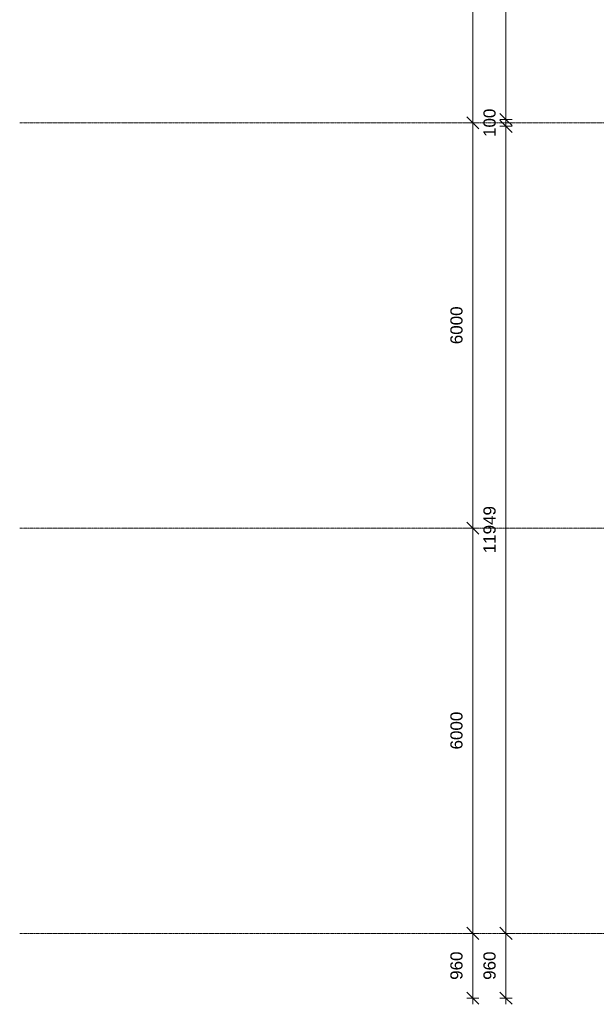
# Model space of a CAD drawing. Header units: millimetres. Extents: x -281 to 121694, y -16481 to 65128.
# Tile 1 of 256: x -281 to 8261, y 8950 to 23527. Entities that reach past the tile are written whole.
import ezdxf

# ---------------------------------------------------------------- set-up
doc = ezdxf.new("R2010")
doc.units = ezdxf.units.MM
doc.linetypes.add('Grid Line', pattern=[12, 6, -2, 2, -2])
for name, color, linetype, lineweight in [('A--L$07A__Stramien', 1, 'Continuous', 5), ('A--M$01A__Algemeen', 1, 'Continuous', 5), ('A--M$01A__Algemeen-100', 1, 'Continuous', 5)]:
    doc.layers.add(name, color=color, linetype=linetype, lineweight=lineweight)
doc.styles.add('Arial_1', font='arial.ttf', dxfattribs={"height": 180})
doc.dimstyles.new('1_8mm', dxfattribs={"dimscale": 304.8, "dimtxt": 183.646692, "dimasz": 0.590551, "dimexe": 0.295276, "dimexo": 0.0625, "dimgap": 0.328084, "dimtad": 1, "dimdec": 0, "dimzin": 0, "dimdsep": 46, "dimtxsty": 'Arial_1', "dimblk1": 'OBLIQUE', "dimblk2": 'OBLIQUE', "dimsah": 1, "dimcen": 0.09, "dimdle": 0.295276, "dimazin": 0, "dimtfac": 1, "dimtdec": 4, "dimtix": 1, "dimtmove": 0, "dimatfit": 3, "dimfxl": 0.295276, "dimfxlon": 1, "dimtvp": 1, "dimtolj": 1, "dimtzin": 0, "dimarcsym": 2})

# ---------------------------------------------------------------- blocks, each defined once
blk = doc.blocks.new('DIMBLOCK1-L_80_ 16')
at = {"layer": 'A--M$01A__Algemeen-100'}
for p, q in [((6433, 10000), (6343, 10090)), ((6433, 10000), (6343, 10000)), ((6433, 8950), (6433, 10000)), ((6433, 10000), (6523, 9910)), ((6433, 10000), (6523, 10000)), ((6433, 9040), (6343, 9130)), ((6433, 9040), (6343, 9040)), ((6433, 9040), (6523, 8950)), ((6433, 9040), (6523, 9040))]:
    blk.add_line(p, q, dxfattribs=at)
at = {"layer": 'A--M$01A__Algemeen-100', "color": 0, "insert": (6099, 9312), "char_height": 180, "width": 498.39, "attachment_point": 1, "rotation": 90, "line_spacing_factor": 0.941778, "style": 'Arial_1'}
blk.add_mtext('960', dxfattribs=at)
blk = doc.blocks.new('_Oblique')
at = {"color": 0, "linetype": 'ByBlock', "lineweight": -2}
blk.add_line((-0.5, -0.5), (0.5, 0.5), dxfattribs=at)
blk = doc.blocks.new('DIMBLOCK2-L_80_ 16')
at = {"layer": 'A--M$01A__Algemeen-100'}
for p, q in [((6433, 16000), (6343, 16090)), ((6433, 16000), (6343, 16000)), ((6433, 10000), (6433, 16000)), ((6433, 16000), (6523, 15910)), ((6433, 16000), (6523, 16000)), ((6433, 10000), (6343, 10090)), ((6433, 10000), (6343, 10000)), ((6433, 10000), (6523, 9910)), ((6433, 10000), (6523, 10000))]:
    blk.add_line(p, q, dxfattribs=at)
at = {"layer": 'A--M$01A__Algemeen-100', "color": 0, "insert": (6099, 12723), "char_height": 180, "width": 664.52, "attachment_point": 1, "rotation": 90, "line_spacing_factor": 0.941778, "style": 'Arial_1'}
blk.add_mtext('6000', dxfattribs=at)
blk = doc.blocks.new('DIMBLOCK3-L_80_ 16')
at = {"layer": 'A--M$01A__Algemeen-100'}
for p, q in [((6433, 22000), (6343, 22090)), ((6433, 22000), (6343, 22000)), ((6433, 16000), (6433, 22000)), ((6433, 22000), (6523, 21910)), ((6433, 22000), (6523, 22000)), ((6433, 16000), (6343, 16090)), ((6433, 16000), (6343, 16000)), ((6433, 16000), (6523, 15910)), ((6433, 16000), (6523, 16000))]:
    blk.add_line(p, q, dxfattribs=at)
at = {"layer": 'A--M$01A__Algemeen-100', "color": 0, "insert": (6099, 18723), "char_height": 180, "width": 664.52, "attachment_point": 1, "rotation": 90, "line_spacing_factor": 0.941778, "style": 'Arial_1'}
blk.add_mtext('6000', dxfattribs=at)
blk = doc.blocks.new('DIMBLOCK4-L_80_ 16')
at = {"layer": 'A--M$01A__Algemeen-100'}
for p, q in [((6433, 29200), (6343, 29290)), ((6433, 29200), (6343, 29200)), ((6433, 22000), (6433, 29200)), ((6433, 29200), (6523, 29110)), ((6433, 29200), (6523, 29200)), ((6433, 22000), (6343, 22090)), ((6433, 22000), (6343, 22000)), ((6433, 22000), (6523, 21910)), ((6433, 22000), (6523, 22000))]:
    blk.add_line(p, q, dxfattribs=at)
at = {"layer": 'A--M$01A__Algemeen-100', "color": 0, "insert": (6099, 25323), "char_height": 180, "width": 664.52, "attachment_point": 1, "rotation": 90, "line_spacing_factor": 0.941778, "style": 'Arial_1'}
blk.add_mtext('7200', dxfattribs=at)
blk = doc.blocks.new('DIMBLOCK23-L_80_ 16')
at = {"layer": 'A--M$01A__Algemeen-100'}
for p, q in [((6923, 10000), (6833, 10090)), ((6923, 10000), (6833, 10000)), ((6923, 8950), (6923, 10000)), ((6923, 10000), (7013, 9910)), ((6923, 10000), (7013, 10000)), ((6923, 9040), (6833, 9130)), ((6923, 9040), (6833, 9040)), ((6923, 9040), (7013, 8950)), ((6923, 9040), (7013, 9040))]:
    blk.add_line(p, q, dxfattribs=at)
at = {"layer": 'A--M$01A__Algemeen-100', "color": 0, "insert": (6589, 9312), "char_height": 180, "width": 498.39, "attachment_point": 1, "rotation": 90, "line_spacing_factor": 0.941778, "style": 'Arial_1'}
blk.add_mtext('960', dxfattribs=at)
blk = doc.blocks.new('DIMBLOCK24-L_80_ 16')
at = {"layer": 'A--M$01A__Algemeen-100'}
for p, q in [((6923, 21949), (6833, 22039)), ((6923, 21949), (6833, 21949)), ((6923, 10000), (6923, 21949)), ((6923, 21949), (7013, 21859)), ((6923, 21949), (7013, 21949)), ((6923, 10000), (6833, 10090)), ((6923, 10000), (6833, 10000)), ((6923, 10000), (7013, 9910)), ((6923, 10000), (7013, 10000))]:
    blk.add_line(p, q, dxfattribs=at)
at = {"layer": 'A--M$01A__Algemeen-100', "color": 0, "insert": (6589, 15628), "char_height": 180, "width": 830.65, "attachment_point": 1, "rotation": 90, "line_spacing_factor": 0.941778, "style": 'Arial_1'}
blk.add_mtext('11949', dxfattribs=at)
blk = doc.blocks.new('DIMBLOCK25-L_80_ 16')
at = {"layer": 'A--M$01A__Algemeen-100'}
for p, q in [((6923, 22049), (6833, 22139)), ((6923, 22049), (6833, 22049)), ((6923, 21949), (6833, 22039)), ((6923, 21949), (6923, 22049)), ((6923, 22049), (7013, 21959)), ((6923, 22049), (7013, 22049)), ((6923, 21949), (6833, 21949)), ((6923, 21949), (7013, 21859)), ((6923, 21949), (7013, 21949))]:
    blk.add_line(p, q, dxfattribs=at)
at = {"layer": 'A--M$01A__Algemeen-100', "color": 0, "insert": (6589, 21791), "char_height": 180, "width": 498.39, "attachment_point": 1, "rotation": 90, "line_spacing_factor": 0.941778, "style": 'Arial_1'}
blk.add_mtext('100', dxfattribs=at)
blk = doc.blocks.new('DIMBLOCK26-L_80_ 16')
at = {"layer": 'A--M$01A__Algemeen-100'}
for p, q in [((6923, 36349), (6833, 36439)), ((6923, 36349), (6833, 36349)), ((6923, 22049), (6923, 36349)), ((6923, 36349), (7013, 36259)), ((6923, 36349), (7013, 36349)), ((6923, 22049), (6833, 22139)), ((6923, 22049), (6833, 22049)), ((6923, 22049), (7013, 21959)), ((6923, 22049), (7013, 22049))]:
    blk.add_line(p, q, dxfattribs=at)
at = {"layer": 'A--M$01A__Algemeen-100', "color": 0, "insert": (6589, 28853), "char_height": 180, "width": 830.65, "attachment_point": 1, "rotation": 90, "line_spacing_factor": 0.941778, "style": 'Arial_1'}
blk.add_mtext('14300', dxfattribs=at)

msp = doc.modelspace()

# ---------------------------------------------------------------- linework, layer by layer
at = {"layer": 'A--L$07A__Stramien', "linetype": 'Grid Line'}
for p, q in [((100373, 22000), (-281.1, 22000)), ((100373, 16000), (-281.1, 16000)), ((100373, 10000), (-281.1, 10000))]:
    msp.add_line(p, q, dxfattribs=at)

# ---------------------------------------------------------------- dimensions: what is measured, and where the dimension line sits
at = {"layer": 'A--M$01A__Algemeen'}
for base, p1, p2, override, picture, middle in [((6922.5, 36349.1), (7012.5, 22049.1), (7012.5, 36349.1), {"dimpost": '<>', "dimfxl": 14300}, 'DIMBLOCK26-L_80_ 16', (6730.6, 29199.1)), ((6432.5, 29200), (6342.5, 22000), (6342.5, 29200), {"dimpost": '<>', "dimfxl": 7200}, 'DIMBLOCK4-L_80_ 16', (6240.6, 25600)), ((6922.5, 22049.1), (7012.5, 21949.1), (7012.5, 22049.1), {"dimpost": '<>', "dimfxl": 100}, 'DIMBLOCK25-L_80_ 16', (6730.6, 21999.1)), ((6432.5, 22000), (6342.5, 16000), (6342.5, 22000), {"dimpost": '<>', "dimfxl": 6000}, 'DIMBLOCK3-L_80_ 16', (6240.6, 19000)), ((6922.5, 21949.1), (6832.5, 10000), (7012.5, 21949.1), {"dimpost": '<>', "dimfxl": 11950.455969}, 'DIMBLOCK24-L_80_ 16', (6730.6, 15974.6)), ((6432.5, 16000), (6342.5, 10000), (6342.5, 16000), {"dimpost": '<>', "dimfxl": 6000}, 'DIMBLOCK2-L_80_ 16', (6240.6, 13000)), ((6432.5, 10000), (6522.5, 9040), (6342.5, 10000), {"dimpost": '<>', "dimfxl": 976.729236}, 'DIMBLOCK1-L_80_ 16', (6240.6, 9520)), ((6922.5, 10000), (7012.5, 9040), (6832.5, 10000), {"dimpost": '<>', "dimfxl": 976.729236}, 'DIMBLOCK23-L_80_ 16', (6730.6, 9520))]:
    dim = msp.add_linear_dim(base=base, p1=p1, p2=p2, angle=90, dimstyle='1_8mm', override=override, dxfattribs=at)
    dim.commit()
    dim.dimension.update_dxf_attribs({"geometry": picture, "text_midpoint": middle})

doc.saveas('drawing.dxf')
